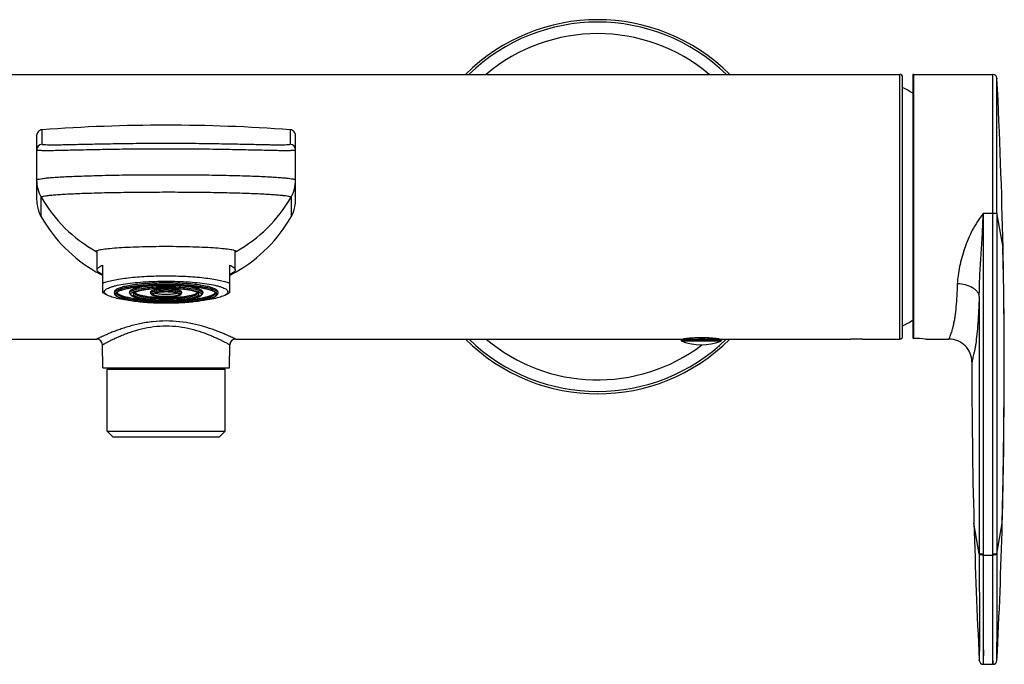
# Model space of a CAD drawing. Header units: millimetres. Extents: x 60 to 667, y -287 to 217.
# Tile 3 of 4: x 184 to 355, y 105 to 217. Entities that reach past the tile are written whole.
import ezdxf

# ---------------------------------------------------------------- set-up
doc = ezdxf.new("R2010")
doc.units = ezdxf.units.MM
doc.header["$LTSCALE"] = 23.1
doc.layers.get('0').update_dxf_attribs({"linetype": 'CONTINUOUS'})

msp = doc.modelspace()

# ---------------------------------------------------------------- linework, layer by layer
at = {"color": 7, "linetype": 'CONTINUOUS'}
for p, q in [((82.02, 207.61), (337.02, 207.61)), ((337.52, 162.11), (337.52, 207.11)), ((339.28, 207.51), (339.28, 161.85)), ((339.38, 207.61), (353.2, 207.61)), ((353.91, 206.84), (353.91, 206.97)), ((353.91, 206.97), (353.91, 206.96)), ((353.91, 206.84), (353.91, 206.87)), ((187.02, 196.97), (187.02, 185.85)), ((232.02, 185.85), (232.02, 196.97)), ((351.54, 183.45), (351.54, 124.25)), ((353.21, 124.25), (353.21, 183.24)), ((197.39, 176.83), (197.37, 176.87)), ((197.52, 173.66), (197.52, 177)), ((221.52, 173.66), (221.52, 177)), ((221.67, 176.87), (221.66, 176.83)), ((355.09, 169.98), (354.96, 177.55)), ((198.52, 169.66), (198.52, 174.49)), ((220.52, 174.49), (220.52, 169.66)), ((198.46, 172.71), (198.52, 172.68)), ((198.46, 172.71), (198.52, 172.68)), ((220.52, 172.68), (220.58, 172.71)), ((220.52, 172.68), (220.58, 172.71)), ((199.29, 169.25), (198.52, 169.66)), ((200.52, 169.82), (200.52, 169.62)), ((203.17, 169.82), (203.17, 169.62)), ((206.82, 169.82), (206.82, 169.62)), ((212.22, 169.82), (212.22, 169.62)), ((215.87, 169.82), (215.87, 169.62)), ((218.52, 169.82), (218.52, 169.62)), ((219.76, 169.25), (220.52, 169.66)), ((355.17, 161.97), (355.09, 169.98)), ((82.02, 161.61), (197.45, 161.61)), ((221.59, 161.61), (328.52, 161.61)), ((299.02, 161.61), (299.02, 161.45)), ((306.02, 161.61), (306.02, 161.45)), ((328.52, 161.61), (328.53, 161.61)), ((330.52, 161.61), (337.02, 161.61)), ((330.52, 161.61), (330.52, 161.61)), ((341.5, 161.61), (345.56, 161.61)), ((355.18, 153.88), (355.17, 161.97)), ((198.52, 156.61), (198.45, 160.63)), ((220.52, 156.61), (220.59, 160.63)), ((198.52, 156.61), (220.52, 156.61)), ((199.27, 145.61), (199.27, 156.41)), ((219.77, 145.61), (219.77, 156.41)), ((355.13, 145.66), (355.18, 153.88)), ((199.27, 145.61), (219.77, 145.61)), ((199.27, 145.61), (200.27, 144.61)), ((219.77, 145.61), (218.77, 144.61)), ((355.01, 137.5), (355.13, 145.73)), ((200.27, 144.61), (218.77, 144.61)), ((354.83, 129.62), (355.01, 137.5)), ((350.84, 105.78), (350.83, 105.87)), ((351.54, 105.11), (353.21, 105.11)), ((353.91, 105.78), (353.91, 105.88))]:
    msp.add_line(p, q, dxfattribs=at)
at = {"color": 9, "linetype": 'CONTINUOUS'}
for p, q in [((337.02, 161.61), (337.02, 207.61)), ((339.38, 207.61), (339.38, 161.74)), ((353.2, 183.45), (353.2, 207.61)), ((187.95, 195.45), (187.95, 197.99)), ((231.1, 197.99), (231.1, 195.45)), ((187.81, 182.87), (187.81, 186.28)), ((231.23, 186.28), (231.23, 182.87)), ((353.21, 183.45), (351.54, 183.45)), ((353.91, 183.49), (353.9, 106.12)), ((353.91, 183.28), (354.96, 177.55)), ((197.39, 176.83), (197.36, 176.85)), ((197.39, 176.83), (197.36, 176.85)), ((221.69, 176.85), (221.66, 176.83)), ((221.69, 176.85), (221.66, 176.83)), ((350.84, 168.99), (350.84, 124.14)), ((299.02, 161.45), (306.02, 161.45)), ((305.9, 161.26), (299.15, 161.26)), ((302.08, 161.81), (303.19, 161.81)), ((199.27, 156.41), (219.77, 156.41)), ((350.84, 124.29), (349.92, 129.62)), ((353.9, 124.29), (354.83, 129.62)), ((351.54, 124.25), (351.54, 105.11)), ((351.54, 124.1), (353.21, 124.1)), ((353.21, 105.11), (353.21, 124.25)), ((353.9, 106.04), (353.9, 108.94)), ((353.2, 105.75), (353.21, 105.18)), ((353.21, 105.18), (353.21, 105.11))]:
    msp.add_line(p, q, dxfattribs=at)
at = {"color": 7, "linetype": 'CONTINUOUS'}
msp.add_lwpolyline([(353.91, 206.87), (353.91, 206.89), (353.91, 206.91)], dxfattribs=at)
at = {"color": 9, "linetype": 'CONTINUOUS'}
msp.add_lwpolyline([(351.55, 107.63), (351.54, 105.4), (351.54, 105.18), (351.54, 105.11)], dxfattribs=at)
at = {"color": 7, "linetype": 'CONTINUOUS'}
for centre, radius, start, end in [((284.52, 184.61), 32.5, 45.0511, 134.9489), ((337.02, 207.11), 0.5, 0, 90), ((339.38, 207.51), 0.1, 90, 180), ((353.21, 206.91), 0.7, 2.9486, 90.3457), ((-644.87, 156.36), 1000.06, 1.21429, 2.89358), ((327.45, 184.62), 23, 59.0408, 64.0303), ((209.52, -94.79), 293.57, 85.7861, 94.2139), ((193.04, 185.85), 6.02, 180.0223, 191.8624), ((226, 185.85), 6.02, 348.1376, 359.9777), ((193.09, 185.87), 6.07, 191.9273, 209.6021), ((225.96, 185.87), 6.07, 330.3979, 348.0727), ((210.09, 195.55), 25.63, 209.6569, 240.1424), ((208.96, 195.55), 25.63, 299.8575, 330.3431), ((-644.72, 156.36), 999.91, 0.76849, 1.21424), ((209.85, 195.21), 25.22, 240.2084, 240.9003), ((209.82, 195.14), 25.14, 240.8994, 243.1469), ((209.23, 195.14), 25.14, 296.8531, 299.0963), ((209.19, 195.21), 25.22, 299.0954, 299.7916), ((199.1, 169.82), 0.329, 169.4026, 179.9402), ((209.52, 154.9), 15.39, 88.5559, 91.4441), ((209.52, 157.02), 12.79, 88.406, 91.594), ((209.52, 182.22), 12.79, 268.406, 271.594), ((219.94, 169.82), 0.329, 0.0598, 10.5974), ((-644.77, 156.36), 999.96, 0.53164, 0.76849), ((209.52, 183.4), 14.41, 268.4065, 271.6047), ((209.52, 181.83), 12.79, 268.406, 271.594), ((327.44, 184.63), 23.02, 295.9717, 300.9584), ((-644.84, 156.36), 1000.03, 0.30998, 0.53164), ((197.45, 160.61), 1, 0.9999, 90), ((221.59, 160.61), 1, 90, 179.0001), ((284.52, 184.61), 32.5, 225.0511, 314.9489), ((299.22, 161.45), 0.2, 180, 248.2359), ((302.52, 169.71), 9.1, 248.2359, 291.7641), ((302.63, 137.85), 24, 97.3832, 97.7052), ((302.6, 138.08), 23.77, 95.9825, 97.384), ((302.57, 138.34), 23.51, 95.8168, 95.9793), ((302.57, 138.41), 23.44, 95.2987, 95.8169), ((302.56, 138.53), 23.31, 94.7366, 95.2985), ((302.55, 138.62), 23.22, 94.5399, 94.7362), ((302.54, 138.66), 23.18, 94.3395, 94.5399), ((302.54, 138.69), 23.15, 94.135, 94.3394), ((302.54, 138.76), 23.08, 93.5, 94.1351), ((302.53, 138.95), 22.89, 90.7276, 93.5011), ((302.52, 139.07), 22.77, 89.5194, 90.7241), ((302.52, 139.05), 22.79, 88.562, 89.5192), ((302.52, 139.02), 22.82, 88.3254, 88.5621), ((302.52, 138.98), 22.86, 87.3451, 88.3252), ((302.52, 138.89), 22.96, 86.7216, 87.3454), ((302.51, 138.83), 23.01, 86.503, 86.7218), ((302.51, 138.8), 23.04, 86.2876, 86.503), ((302.51, 138.77), 23.08, 86.0756, 86.2876), ((302.51, 138.73), 23.11, 85.867, 86.0756), ((302.5, 138.7), 23.15, 85.6622, 85.867), ((302.5, 138.66), 23.18, 85.4615, 85.6622), ((302.5, 138.62), 23.22, 85.265, 85.4615), ((302.49, 138.56), 23.28, 84.8852, 85.2649), ((302.49, 138.5), 23.34, 84.7022, 84.8852), ((302.48, 138.46), 23.39, 84.5241, 84.7022), ((302.48, 138.4), 23.45, 84.1832, 84.524), ((302.46, 138.2), 23.65, 82.8141, 84.1823), ((302.43, 137.93), 23.91, 82.6169, 82.8168), ((302.42, 137.87), 23.98, 82.2947, 82.6169), ((305.82, 161.45), 0.2, 291.7641, 360), ((329.52, 138.62), 23.01, 87.5168, 92.4832), ((337.02, 162.11), 0.5, 270, 360), ((338.97, 138.09), 23.65, 83.8513, 89.004), ((345.56, 157.61), 4, 359.9287, 90), ((-644.9, 156.36), 1000.09, 0.04771, 0.30998), ((1349.62, 156.36), 1000.07, 179.92869, 181.53222), ((-644.92, 156.36), 1000.11, 359.52805, 0.04771), ((-644.81, 156.36), 1000, 358.92239, 359.38703), ((-644.72, 156.36), 999.91, 358.4677, 358.92239), ((1349.6, 156.36), 1000.04, 181.53233, 182.89388), ((-644.85, 156.36), 1000.04, 357.10619, 358.46767), ((351.54, 105.81), 0.7, 182.8981, 270.0031), ((353.21, 105.81), 0.7, 269.9944, 357.051)]:
    msp.add_arc(centre, radius, start, end, dxfattribs=at)
at = {"color": 9, "linetype": 'CONTINUOUS'}
for centre, radius, start, end in [((284.52, 184.61), 32.08, 45.8304, 134.1696), ((284.52, 184.61), 30.08, 49.8742, 130.1257), ((188.02, 194.46), 1, 94.1074, 179.9881), ((231.02, 194.46), 1, 0.0119, 85.8926), ((193.01, 189.25), 5.99, 180.0003, 209.7765), ((226.03, 189.25), 5.99, 330.2235, 359.9997), ((209.51, 198.7), 25, 209.7941, 240.9221), ((209.54, 198.7), 25, 299.0779, 330.2059), ((209.52, 154.7), 15.39, 88.5703, 91.4297), ((284.52, 184.61), 32.08, 225.8304, 314.1696), ((284.52, 184.61), 30.08, 229.8742, 307.0213)]:
    msp.add_arc(centre, radius, start, end, dxfattribs=at)
at = {"color": 7, "linetype": 'CONTINUOUS'}
for points, knots in [([(353.91, 183.49), (353.9, 184.93), (353.9, 187.78), (353.9, 191.93), (353.9, 195.81), (353.9, 199.27), (353.9, 201.82), (353.9, 203.56), (353.9, 204.6), (353.9, 205.36), (353.9, 205.87), (353.9, 206.17), (353.9, 206.4), (353.9, 206.55), (353.9, 206.64), (353.91, 206.72), (353.9, 206.78), (353.9, 206.86), (353.9, 206.92), (353.9, 206.95), (353.9, 206.98), (353.9, 206.93), (353.9, 206.9), (353.91, 206.86), (353.91, 206.84)], [0, 0, 0, 0, 0.183388, 0.361584, 0.527924, 0.676163, 0.800768, 0.852703, 0.897053, 0.933416, 0.948474, 0.961554, 0.972378, 0.976773, 0.981236, 0.983937, 0.986196, 0.990021, 0.993049, 0.994277, 0.994604, 0.995496, 0.997557, 1, 1, 1, 1]), ([(187.95, 197.99), (187.82, 197.98), (187.55, 197.9), (187.25, 197.65), (187.06, 197.32), (187.02, 197.08), (187.02, 196.97)], [0, 0, 0, 0, 0.271575, 0.5257, 0.765648, 1, 1, 1, 1]), ([(232.02, 196.97), (232.02, 197.08), (231.98, 197.32), (231.8, 197.65), (231.49, 197.9), (231.23, 197.98), (231.1, 197.99)], [0, 0, 0, 0, 0.234352, 0.4743, 0.728425, 1, 1, 1, 1]), ([(197.37, 176.87), (197.37, 176.91), (197.43, 176.96), (197.51, 177), (197.66, 177.06), (197.93, 177.13), (198.53, 177.24), (199.54, 177.37), (201.03, 177.49), (202.85, 177.6), (204.92, 177.68), (207.18, 177.73), (208.73, 177.74), (209.52, 177.74)], [0, 0, 0, 0, 0.008165, 0.014957, 0.023876, 0.048307, 0.081573, 0.173704, 0.297266, 0.447755, 0.619518, 0.806001, 1, 1, 1, 1]), ([(197.52, 176.71), (197.49, 176.73), (197.44, 176.77), (197.4, 176.82), (197.39, 176.83)], [0, 0, 0, 0, 0.603687, 1, 1, 1, 1]), ([(209.52, 177.74), (210.32, 177.74), (211.87, 177.73), (214.12, 177.68), (216.2, 177.6), (218.02, 177.49), (219.51, 177.37), (220.52, 177.24), (221.12, 177.13), (221.38, 177.06), (221.54, 177), (221.62, 176.96), (221.67, 176.91), (221.67, 176.87)], [0, 0, 0, 0, 0.193999, 0.380482, 0.552245, 0.702734, 0.826296, 0.918427, 0.951693, 0.976124, 0.985043, 0.991835, 1, 1, 1, 1]), ([(221.66, 176.83), (221.65, 176.83), (221.62, 176.79), (221.59, 176.76), (221.56, 176.73)], [0, 0, 0, 0, 0.180636, 1, 1, 1, 1]), ([(197.52, 173.66), (197.52, 173.73), (197.58, 173.9), (197.79, 174.11), (198.11, 174.32), (198.38, 174.43), (198.52, 174.49)], [0, 0, 0, 0, 0.163878, 0.372574, 0.648869, 1, 1, 1, 1]), ([(198.52, 172.82), (198.38, 172.88), (198.11, 173), (197.79, 173.2), (197.58, 173.41), (197.52, 173.58), (197.52, 173.66)], [0, 0, 0, 0, 0.351131, 0.627426, 0.836122, 1, 1, 1, 1]), ([(220.52, 174.49), (220.67, 174.43), (220.93, 174.32), (221.25, 174.11), (221.47, 173.9), (221.52, 173.73), (221.52, 173.66)], [0, 0, 0, 0, 0.351131, 0.627426, 0.836122, 1, 1, 1, 1]), ([(221.52, 173.66), (221.52, 173.58), (221.47, 173.41), (221.25, 173.2), (220.93, 173), (220.67, 172.88), (220.52, 172.82)], [0, 0, 0, 0, 0.163878, 0.372574, 0.648869, 1, 1, 1, 1]), ([(198.52, 171.36), (198.79, 171.47), (199.39, 171.66), (200.41, 171.89), (201.62, 172.1), (203.53, 172.35), (206.18, 172.56), (208.38, 172.61), (209.52, 172.61)], [0, 0, 0, 0, 0.076572, 0.171124, 0.28208, 0.407437, 0.691235, 1, 1, 1, 1]), ([(198.78, 169.88), (198.81, 170.02), (199.01, 170.23), (199.34, 170.42), (199.72, 170.59), (200.18, 170.75), (200.96, 170.96), (202.13, 171.19), (203.73, 171.4), (206.22, 171.62), (209.52, 171.73), (212.83, 171.62), (215.32, 171.4), (216.92, 171.19), (218.08, 170.96), (218.87, 170.75), (219.33, 170.59), (219.71, 170.42), (220.04, 170.23), (220.24, 170.02), (220.27, 169.88)], [0, 0, 0, 0, 0.019943, 0.034689, 0.053068, 0.075138, 0.100813, 0.162289, 0.235629, 0.318343, 0.5, 0.681657, 0.764371, 0.837711, 0.899186, 0.924862, 0.946932, 0.965311, 0.980057, 1, 1, 1, 1]), ([(209.52, 171.38), (208.46, 171.38), (206.9, 171.33), (204.9, 171.17), (203.6, 171), (202.49, 170.81), (201.61, 170.58), (201.04, 170.36), (200.72, 170.16), (200.62, 170.05), (200.58, 170)], [0, 0, 0, 0, 0.349568, 0.510358, 0.654971, 0.778941, 0.878737, 0.952156, 0.97903, 1, 1, 1, 1]), ([(209.52, 172.61), (210.67, 172.61), (212.86, 172.56), (215.52, 172.35), (217.43, 172.1), (218.64, 171.89), (219.65, 171.66), (220.26, 171.47), (220.52, 171.36)], [0, 0, 0, 0, 0.308765, 0.592563, 0.71792, 0.828876, 0.923428, 1, 1, 1, 1]), ([(218.46, 170), (218.43, 170.05), (218.32, 170.16), (218.01, 170.36), (217.43, 170.58), (216.56, 170.81), (215.45, 171), (214.15, 171.17), (212.15, 171.33), (210.59, 171.38), (209.52, 171.38)], [0, 0, 0, 0, 0.02097, 0.047844, 0.121263, 0.221059, 0.345029, 0.489642, 0.650432, 1, 1, 1, 1]), ([(199.29, 169.25), (199.16, 169.31), (198.96, 169.44), (198.8, 169.65), (198.78, 169.74)], [0, 0, 0, 0, 0.590969, 1, 1, 1, 1]), ([(200.58, 170), (200.57, 169.98), (200.54, 169.93), (200.52, 169.86), (200.52, 169.82)], [0, 0, 0, 0, 0.27184, 1, 1, 1, 1]), ([(200.52, 169.62), (200.52, 169.6), (200.53, 169.54), (200.54, 169.48), (200.56, 169.43)], [0, 0, 0, 0, 0.257719, 1, 1, 1, 1]), ([(200.56, 169.43), (200.57, 169.4), (200.64, 169.27), (200.75, 169.17), (200.84, 169.11)], [0, 0, 0, 0, 0.240402, 1, 1, 1, 1]), ([(201.44, 169.99), (201.36, 169.95), (201.23, 169.88), (201.08, 169.77), (200.99, 169.69), (200.97, 169.64), (200.97, 169.62)], [0, 0, 0, 0, 0.43157, 0.737987, 0.914024, 1, 1, 1, 1]), ([(201, 169.7), (201.01, 169.68), (201.06, 169.6), (201.13, 169.53), (201.19, 169.49)], [0, 0, 0, 0, 0.21587, 1, 1, 1, 1]), ([(201.19, 169.49), (201.32, 169.39), (201.68, 169.21), (202.34, 169), (203.2, 168.81), (204.24, 168.64), (205.42, 168.51), (207.2, 168.37), (208.58, 168.33), (209.52, 168.33)], [0, 0, 0, 0, 0.0586, 0.140648, 0.245209, 0.369982, 0.51182, 0.666925, 1, 1, 1, 1]), ([(209.52, 170.94), (208.66, 170.94), (207.02, 170.9), (205.04, 170.74), (203.63, 170.55), (202.76, 170.39), (202.04, 170.21), (201.62, 170.07), (201.44, 169.99)], [0, 0, 0, 0, 0.315251, 0.60295, 0.728512, 0.838119, 0.929301, 1, 1, 1, 1]), ([(209.52, 170.92), (209.11, 170.92), (208.3, 170.91), (207.12, 170.84), (206.04, 170.75), (205.09, 170.61), (204.39, 170.48), (203.94, 170.34), (203.67, 170.25), (203.46, 170.15), (203.3, 170.05), (203.2, 169.94), (203.17, 169.85), (203.17, 169.82)], [0, 0, 0, 0, 0.187647, 0.368392, 0.535376, 0.682618, 0.804891, 0.855409, 0.898408, 0.933752, 0.96166, 0.982988, 1, 1, 1, 1]), ([(203.17, 169.62), (203.17, 169.61), (203.18, 169.56), (203.19, 169.51), (203.2, 169.47)], [0, 0, 0, 0, 0.260021, 1, 1, 1, 1]), ([(203.2, 169.47), (203.25, 169.36), (203.41, 169.2), (203.66, 169.07), (204, 168.93), (204.54, 168.78), (205.32, 168.63), (206.24, 168.51), (207.65, 168.39), (208.76, 168.35), (209.52, 168.35)], [0, 0, 0, 0, 0.058495, 0.09246, 0.13175, 0.22858, 0.34962, 0.492026, 0.651456, 1, 1, 1, 1]), ([(204.35, 169.82), (204.29, 169.8), (204.21, 169.76), (204.12, 169.71), (204.09, 169.68), (204.06, 169.66), (204.04, 169.64), (204.03, 169.63), (204.02, 169.61), (204.02, 169.62), (204.02, 169.62)], [0, 0, 0, 0, 0.494198, 0.682212, 0.759408, 0.824615, 0.918656, 0.971418, 0.991217, 1, 1, 1, 1]), ([(204.08, 169.68), (204.11, 169.64), (204.21, 169.56), (204.32, 169.51), (204.38, 169.48)], [0, 0, 0, 0, 0.4308, 1, 1, 1, 1]), ([(206.94, 170.3), (206.66, 170.28), (206.14, 170.22), (205.43, 170.11), (204.84, 169.98), (204.49, 169.88), (204.35, 169.82)], [0, 0, 0, 0, 0.315755, 0.593282, 0.823844, 1, 1, 1, 1]), ([(204.38, 169.48), (204.49, 169.43), (204.76, 169.33), (205.43, 169.16), (206.49, 169), (207.93, 168.89), (208.98, 168.86), (209.52, 168.86)], [0, 0, 0, 0, 0.072159, 0.163712, 0.398413, 0.685394, 1, 1, 1, 1]), ([(209.14, 170.28), (208.83, 170.27), (208.39, 170.25), (207.84, 170.19), (207.5, 170.13), (207.22, 170.07), (207.03, 170), (206.92, 169.94), (206.86, 169.9), (206.82, 169.85), (206.82, 169.82)], [0, 0, 0, 0, 0.376648, 0.543, 0.688054, 0.807615, 0.898868, 0.933574, 0.96131, 1, 1, 1, 1]), ([(206.82, 169.62), (206.82, 169.57), (206.85, 169.47), (206.92, 169.4), (206.96, 169.37)], [0, 0, 0, 0, 0.535675, 1, 1, 1, 1]), ([(209.52, 170.41), (209.3, 170.41), (208.44, 170.4), (207.58, 170.36), (206.94, 170.3)], [0, 0, 0, 0, 0.258664, 1, 1, 1, 1]), ([(207.7, 169.65), (207.64, 169.64), (207.53, 169.61), (207.38, 169.55), (207.27, 169.48), (207.27, 169.42)], [0, 0, 0, 0, 0.382133, 0.674252, 1, 1, 1, 1]), ([(207.27, 169.42), (207.27, 169.4), (207.32, 169.34), (207.43, 169.28), (207.6, 169.22), (207.83, 169.16), (208.11, 169.12), (208.56, 169.06), (208.92, 169.04), (209.17, 169.04)], [0, 0, 0, 0, 0.038869, 0.101035, 0.192104, 0.311429, 0.456251, 0.62252, 1, 1, 1, 1]), ([(207.58, 169.62), (207.59, 169.62), (207.63, 169.6), (207.67, 169.59), (207.7, 169.59)], [0, 0, 0, 0, 0.237186, 1, 1, 1, 1]), ([(209.17, 169.81), (208.89, 169.8), (208.4, 169.77), (207.91, 169.7), (207.7, 169.65)], [0, 0, 0, 0, 0.558463, 1, 1, 1, 1]), ([(207.7, 169.59), (207.91, 169.54), (208.4, 169.47), (208.89, 169.44), (209.17, 169.43)], [0, 0, 0, 0, 0.441536, 1, 1, 1, 1]), ([(217.6, 169.99), (217.43, 170.07), (217.01, 170.21), (216.29, 170.39), (215.42, 170.55), (214, 170.74), (212.02, 170.9), (210.38, 170.94), (209.52, 170.94)], [0, 0, 0, 0, 0.070687, 0.161862, 0.271465, 0.397027, 0.684734, 1, 1, 1, 1]), ([(215.87, 169.82), (215.87, 169.85), (215.85, 169.94), (215.74, 170.05), (215.59, 170.15), (215.38, 170.25), (215.11, 170.34), (214.65, 170.48), (213.96, 170.61), (213.01, 170.75), (211.92, 170.84), (210.75, 170.91), (209.94, 170.92), (209.52, 170.92)], [0, 0, 0, 0, 0.017012, 0.03834, 0.066248, 0.101592, 0.144591, 0.195109, 0.317382, 0.464624, 0.631608, 0.812353, 1, 1, 1, 1]), ([(212.11, 170.3), (211.9, 170.32), (211.04, 170.38), (210.18, 170.41), (209.52, 170.41)], [0, 0, 0, 0, 0.237683, 1, 1, 1, 1]), ([(209.52, 168.33), (210.54, 168.33), (212.03, 168.38), (213.92, 168.53), (215.16, 168.69), (216.22, 168.88), (217.05, 169.1), (217.59, 169.31), (217.89, 169.5), (217.99, 169.6), (218.02, 169.65)], [0, 0, 0, 0, 0.350165, 0.511157, 0.655864, 0.779798, 0.879412, 0.952516, 0.979203, 1, 1, 1, 1]), ([(209.52, 168.35), (209.93, 168.35), (210.72, 168.37), (211.88, 168.43), (212.94, 168.52), (213.88, 168.65), (214.56, 168.79), (215.01, 168.92), (215.29, 169.02), (215.51, 169.13), (215.7, 169.26), (215.83, 169.42), (215.87, 169.55), (215.87, 169.62)], [0, 0, 0, 0, 0.181242, 0.355754, 0.517036, 0.659383, 0.778164, 0.827792, 0.870781, 0.907695, 0.939687, 0.969459, 1, 1, 1, 1]), ([(209.52, 168.86), (210.07, 168.86), (211.11, 168.89), (212.56, 169), (213.61, 169.16), (214.28, 169.33), (214.55, 169.43), (214.67, 169.48)], [0, 0, 0, 0, 0.314606, 0.601587, 0.836288, 0.927841, 1, 1, 1, 1]), ([(211.34, 169.65), (211.13, 169.7), (210.64, 169.77), (210.15, 169.8), (209.88, 169.81)], [0, 0, 0, 0, 0.441535, 1, 1, 1, 1]), ([(209.88, 169.43), (210.15, 169.44), (210.64, 169.47), (211.13, 169.54), (211.34, 169.59)], [0, 0, 0, 0, 0.558464, 1, 1, 1, 1]), ([(209.88, 169.04), (210.13, 169.04), (210.49, 169.06), (210.94, 169.12), (211.22, 169.16), (211.45, 169.22), (211.62, 169.28), (211.73, 169.34), (211.77, 169.4), (211.77, 169.42)], [0, 0, 0, 0, 0.37748, 0.543749, 0.688571, 0.807896, 0.898965, 0.961131, 1, 1, 1, 1]), ([(212.2, 169.88), (212.17, 169.91), (212.09, 169.97), (211.92, 170.04), (211.7, 170.1), (211.3, 170.18), (210.7, 170.25), (210.19, 170.27), (209.91, 170.28)], [0, 0, 0, 0, 0.051419, 0.126567, 0.225927, 0.347893, 0.648359, 1, 1, 1, 1]), ([(211.77, 169.42), (211.77, 169.48), (211.66, 169.55), (211.52, 169.61), (211.41, 169.64), (211.34, 169.65)], [0, 0, 0, 0, 0.325749, 0.617868, 1, 1, 1, 1]), ([(211.34, 169.59), (211.35, 169.59), (211.39, 169.6), (211.43, 169.61), (211.46, 169.62)], [0, 0, 0, 0, 0.262754, 1, 1, 1, 1]), ([(212, 169.31), (212.06, 169.34), (212.17, 169.42), (212.22, 169.55), (212.22, 169.62)], [0, 0, 0, 0, 0.466004, 1, 1, 1, 1]), ([(214.7, 169.82), (214.55, 169.88), (214.21, 169.98), (213.62, 170.11), (212.9, 170.22), (212.38, 170.28), (212.11, 170.3)], [0, 0, 0, 0, 0.176165, 0.406729, 0.684253, 1, 1, 1, 1]), ([(212.22, 169.82), (212.22, 169.82), (212.22, 169.85), (212.21, 169.87), (212.2, 169.88)], [0, 0, 0, 0, 0.230312, 1, 1, 1, 1]), ([(214.67, 169.48), (214.73, 169.51), (214.84, 169.56), (214.93, 169.64), (214.97, 169.68)], [0, 0, 0, 0, 0.569202, 1, 1, 1, 1]), ([(215.02, 169.62), (215.02, 169.62), (215.02, 169.61), (215.02, 169.63), (215, 169.64), (214.98, 169.66), (214.96, 169.68), (214.92, 169.71), (214.84, 169.76), (214.76, 169.8), (214.7, 169.82)], [0, 0, 0, 0, 0.008733, 0.028547, 0.081306, 0.175335, 0.240539, 0.317736, 0.505761, 1, 1, 1, 1]), ([(218.07, 169.62), (218.07, 169.64), (218.05, 169.69), (217.97, 169.77), (217.82, 169.88), (217.68, 169.95), (217.6, 169.99)], [0, 0, 0, 0, 0.085994, 0.262023, 0.56843, 1, 1, 1, 1]), ([(218.21, 169.11), (218.24, 169.13), (218.35, 169.22), (218.44, 169.34), (218.49, 169.43)], [0, 0, 0, 0, 0.265368, 1, 1, 1, 1]), ([(218.52, 169.82), (218.52, 169.83), (218.52, 169.9), (218.49, 169.96), (218.46, 170)], [0, 0, 0, 0, 0.236317, 1, 1, 1, 1]), ([(218.49, 169.43), (218.5, 169.48), (218.52, 169.54), (218.52, 169.6), (218.52, 169.62)], [0, 0, 0, 0, 0.742282, 1, 1, 1, 1]), ([(220.26, 169.74), (220.24, 169.65), (220.09, 169.44), (219.88, 169.31), (219.76, 169.25)], [0, 0, 0, 0, 0.409031, 1, 1, 1, 1]), ([(204.36, 168.18), (203.8, 168.23), (202.75, 168.35), (201.32, 168.59), (200.19, 168.87), (199.54, 169.11), (199.29, 169.25)], [0, 0, 0, 0, 0.326176, 0.606977, 0.833513, 1, 1, 1, 1]), ([(200.84, 169.11), (200.99, 169), (201.39, 168.81), (202.1, 168.58), (203, 168.38), (204.07, 168.21), (205.3, 168.07), (207.13, 167.93), (208.55, 167.89), (209.52, 167.89)], [0, 0, 0, 0, 0.063557, 0.147425, 0.252324, 0.376524, 0.517185, 0.670717, 1, 1, 1, 1]), ([(207.04, 169.31), (207.07, 169.3), (207.19, 169.24), (207.32, 169.2), (207.42, 169.18)], [0, 0, 0, 0, 0.220646, 1, 1, 1, 1]), ([(207.42, 169.18), (207.43, 169.18), (207.49, 169.16), (207.56, 169.15), (207.6, 169.14)], [0, 0, 0, 0, 0.239061, 1, 1, 1, 1]), ([(207.6, 169.14), (207.83, 169.09), (208.34, 169.03), (208.84, 169), (209.12, 168.99)], [0, 0, 0, 0, 0.455394, 1, 1, 1, 1]), ([(209.52, 167.89), (210.49, 167.89), (211.92, 167.93), (213.75, 168.07), (214.97, 168.21), (216.05, 168.38), (216.95, 168.58), (217.66, 168.81), (218.06, 169), (218.21, 169.11)], [0, 0, 0, 0, 0.329309, 0.482849, 0.623514, 0.747712, 0.852603, 0.936457, 1, 1, 1, 1]), ([(209.93, 168.99), (210.2, 169), (210.71, 169.03), (211.22, 169.09), (211.45, 169.14)], [0, 0, 0, 0, 0.54478, 1, 1, 1, 1]), ([(211.45, 169.14), (211.55, 169.16), (211.74, 169.2), (211.93, 169.27), (212, 169.31)], [0, 0, 0, 0, 0.558688, 1, 1, 1, 1]), ([(219.76, 169.25), (219.51, 169.11), (218.86, 168.87), (217.72, 168.59), (216.3, 168.35), (215.25, 168.23), (214.69, 168.18)], [0, 0, 0, 0, 0.166482, 0.393018, 0.673822, 1, 1, 1, 1]), ([(303.58, 161.81), (303.58, 161.79), (303.59, 161.74), (303.61, 161.66), (303.65, 161.61), (303.68, 161.61)], [0, 0, 0, 0, 0.324257, 0.612981, 1, 1, 1, 1]), ([(303.83, 161.71), (303.83, 161.7), (303.82, 161.66), (303.78, 161.61), (303.75, 161.61)], [0, 0, 0, 0, 0.325955, 1, 1, 1, 1]), ([(304.2, 161.61), (304.17, 161.61), (304.13, 161.66), (304.1, 161.74), (304.1, 161.79), (304.1, 161.81)], [0, 0, 0, 0, 0.387019, 0.675744, 1, 1, 1, 1]), ([(339.28, 161.85), (339.28, 161.82), (339.3, 161.77), (339.35, 161.74), (339.38, 161.74)], [0, 0, 0, 0, 0.501997, 1, 1, 1, 1]), ([(351.54, 124.25), (351.45, 124.25), (351.33, 124.25), (351.17, 124.26), (351.06, 124.26), (350.98, 124.27), (350.91, 124.27), (350.87, 124.28), (350.84, 124.28), (350.84, 124.29)], [0, 0, 0, 0, 0.369467, 0.537873, 0.686968, 0.811515, 0.907235, 0.970559, 1, 1, 1, 1]), ([(353.91, 124.29), (353.9, 124.28), (353.88, 124.28), (353.84, 124.27), (353.77, 124.27), (353.69, 124.26), (353.58, 124.26), (353.42, 124.25), (353.29, 124.25), (353.21, 124.25)], [0, 0, 0, 0, 0.028727, 0.091538, 0.186989, 0.311504, 0.460777, 0.62953, 1, 1, 1, 1])]:
    msp.add_open_spline(points, degree=3, knots=knots, dxfattribs=at)
at = {"color": 9, "linetype": 'CONTINUOUS'}
for points, knots in [([(231.1, 195.45), (231.1, 195.44), (231.05, 195.41), (230.98, 195.4), (230.84, 195.37), (230.57, 195.35), (230.1, 195.33), (229.39, 195.32), (228.48, 195.33), (227.4, 195.34), (226.14, 195.37), (224.72, 195.4), (223.16, 195.43), (220.82, 195.48), (217.67, 195.54), (213.67, 195.59), (209.52, 195.6), (205.37, 195.59), (201.38, 195.54), (198.22, 195.48), (195.89, 195.43), (194.33, 195.4), (192.91, 195.37), (191.65, 195.34), (190.56, 195.33), (189.66, 195.32), (188.95, 195.33), (188.48, 195.35), (188.2, 195.37), (188.07, 195.4), (187.99, 195.41), (187.95, 195.44), (187.95, 195.45)], [0, 0, 0, 0, 0.000905, 0.002802, 0.005844, 0.010057, 0.021992, 0.038524, 0.05951, 0.084745, 0.113985, 0.146941, 0.183293, 0.222685, 0.309035, 0.402665, 0.5, 0.597335, 0.690965, 0.777315, 0.816707, 0.853058, 0.886015, 0.915255, 0.94049, 0.961476, 0.978008, 0.989943, 0.994156, 0.997198, 0.999095, 1, 1, 1, 1]), ([(232.02, 194.46), (232.02, 194.45), (231.98, 194.42), (231.9, 194.4), (231.76, 194.38), (231.57, 194.37), (231.33, 194.36), (230.91, 194.35), (230.25, 194.34), (229.31, 194.35), (228.18, 194.37), (226.87, 194.4), (225.39, 194.43), (223.76, 194.47), (221.32, 194.52), (218.03, 194.58), (213.86, 194.63), (209.52, 194.65), (205.19, 194.63), (201.02, 194.58), (197.72, 194.52), (195.29, 194.47), (193.66, 194.43), (192.18, 194.4), (190.87, 194.37), (189.74, 194.35), (188.8, 194.34), (188.14, 194.35), (187.71, 194.36), (187.47, 194.37), (187.28, 194.38), (187.15, 194.4), (187.07, 194.42), (187.02, 194.45), (187.02, 194.46)], [0, 0, 0, 0, 0.00085, 0.002722, 0.005745, 0.009941, 0.015309, 0.021839, 0.038332, 0.059272, 0.084464, 0.113664, 0.146593, 0.18293, 0.222325, 0.308736, 0.402495, 0.5, 0.597505, 0.691264, 0.777675, 0.81707, 0.853407, 0.886336, 0.915536, 0.940728, 0.961669, 0.978161, 0.984691, 0.990059, 0.994255, 0.997278, 0.99915, 1, 1, 1, 1]), ([(187.02, 189.25), (187.02, 189.27), (187.06, 189.31), (187.2, 189.38), (187.52, 189.45), (188.05, 189.53), (188.79, 189.62), (189.73, 189.7), (190.85, 189.77), (192.16, 189.85), (193.63, 189.91), (195.25, 189.97), (197.67, 190.05), (200.95, 190.12), (205.11, 190.17), (209.43, 190.19), (213.75, 190.17), (217.91, 190.12), (221.21, 190.05), (223.64, 189.98), (225.28, 189.92), (226.76, 189.85), (228.08, 189.78), (229.22, 189.71), (230.18, 189.63), (230.93, 189.54), (231.44, 189.47), (231.73, 189.4), (231.88, 189.36), (231.97, 189.32), (232.02, 189.28), (232.02, 189.26)], [0, 0, 0, 0, 0.001174, 0.003229, 0.01064, 0.022621, 0.039118, 0.059998, 0.08507, 0.1141, 0.146815, 0.182903, 0.222022, 0.30783, 0.400972, 0.497895, 0.5949, 0.688289, 0.774499, 0.813872, 0.850246, 0.883276, 0.912649, 0.938085, 0.95935, 0.976246, 0.988636, 0.993118, 0.996461, 0.998704, 1, 1, 1, 1]), ([(187.81, 186.28), (187.81, 186.29), (187.85, 186.33), (187.99, 186.4), (188.29, 186.47), (188.81, 186.55), (189.52, 186.63), (190.42, 186.71), (191.51, 186.78), (192.77, 186.85), (194.19, 186.92), (195.75, 186.97), (198.09, 187.05), (201.26, 187.11), (205.26, 187.16), (209.43, 187.18), (213.6, 187.17), (217.62, 187.12), (220.8, 187.05), (223.15, 186.98), (224.72, 186.92), (226.16, 186.86), (227.43, 186.79), (228.53, 186.71), (229.45, 186.64), (230.18, 186.56), (230.67, 186.48), (230.95, 186.42), (231.1, 186.38), (231.19, 186.34), (231.23, 186.3), (231.23, 186.28)], [0, 0, 0, 0, 0.001174, 0.003229, 0.010641, 0.022623, 0.03912, 0.06, 0.085071, 0.114102, 0.146816, 0.182905, 0.222023, 0.307831, 0.400972, 0.497894, 0.594899, 0.688288, 0.774497, 0.813869, 0.850244, 0.883274, 0.912647, 0.938083, 0.959348, 0.976243, 0.988634, 0.993117, 0.996461, 0.998704, 1, 1, 1, 1]), ([(351.54, 183.45), (350.8, 182.55), (349.54, 180.58), (348.45, 177.93), (347.79, 175.79), (347.41, 174.23), (347.13, 172.71), (347.03, 171.71), (347.02, 171.21)], [0, 0, 0, 0, 0.265013, 0.524323, 0.649917, 0.771608, 0.888629, 1, 1, 1, 1]), ([(350.84, 168.99), (350.84, 170.19), (350.92, 172.59), (351.15, 176.2), (351.38, 179.82), (351.49, 182.24), (351.54, 183.45)], [0, 0, 0, 0, 0.24879, 0.49858, 0.749104, 1, 1, 1, 1]), ([(353.91, 183.49), (353.9, 183.48), (353.88, 183.48), (353.84, 183.47), (353.77, 183.47), (353.68, 183.46), (353.58, 183.46), (353.42, 183.45), (353.29, 183.45), (353.2, 183.45)], [0, 0, 0, 0, 0.028739, 0.091515, 0.186898, 0.311335, 0.460545, 0.629282, 1, 1, 1, 1]), ([(201.03, 170.14), (201.21, 170.22), (201.64, 170.39), (202.38, 170.58), (203.29, 170.76), (204.78, 170.97), (206.87, 171.14), (208.61, 171.18), (209.52, 171.18)], [0, 0, 0, 0, 0.069702, 0.159592, 0.268235, 0.393439, 0.682175, 1, 1, 1, 1]), ([(209.52, 171.18), (210.43, 171.18), (212.17, 171.14), (214.27, 170.97), (215.75, 170.76), (216.66, 170.58), (217.41, 170.39), (217.84, 170.22), (218.02, 170.14)], [0, 0, 0, 0, 0.317825, 0.606561, 0.731765, 0.840408, 0.930298, 1, 1, 1, 1]), ([(347.02, 171.21), (347, 170.51), (346.94, 169.16), (346.8, 167.27), (346.64, 165.84), (346.48, 164.83), (346.35, 164.17), (346.21, 163.59), (346.06, 163.08), (345.92, 162.64), (345.81, 162.33), (345.73, 162.11), (345.68, 161.98), (345.64, 161.87), (345.61, 161.78), (345.58, 161.71), (345.57, 161.66), (345.57, 161.64), (345.56, 161.62), (345.56, 161.62), (345.56, 161.61), (345.56, 161.61)], [0, 0, 0, 0, 0.217569, 0.412994, 0.583643, 0.659075, 0.72768, 0.789332, 0.843823, 0.890843, 0.929997, 0.946474, 0.960797, 0.972901, 0.982738, 0.990333, 0.995721, 0.997598, 0.998935, 0.999734, 1, 1, 1, 1]), ([(350.84, 169), (350.82, 169.14), (350.75, 169.45), (350.5, 169.86), (350.13, 170.24), (349.46, 170.7), (348.41, 171.09), (347.5, 171.21), (347.02, 171.21)], [0, 0, 0, 0, 0.09249, 0.192229, 0.302443, 0.424402, 0.699257, 1, 1, 1, 1]), ([(200.52, 169.62), (200.52, 169.68), (200.58, 169.82), (200.68, 169.92), (200.75, 169.97)], [0, 0, 0, 0, 0.432135, 1, 1, 1, 1]), ([(200.72, 169.42), (200.72, 169.44), (200.73, 169.5), (200.75, 169.56), (200.78, 169.59)], [0, 0, 0, 0, 0.237094, 1, 1, 1, 1]), ([(200.78, 169.25), (200.77, 169.27), (200.74, 169.32), (200.72, 169.38), (200.72, 169.42)], [0, 0, 0, 0, 0.27065, 1, 1, 1, 1]), ([(200.75, 169.97), (200.77, 169.98), (200.86, 170.05), (200.95, 170.1), (201.03, 170.14)], [0, 0, 0, 0, 0.224399, 1, 1, 1, 1]), ([(200.99, 169.76), (200.93, 169.71), (200.83, 169.62), (200.77, 169.48), (200.77, 169.42)], [0, 0, 0, 0, 0.567902, 1, 1, 1, 1]), ([(200.77, 169.42), (200.77, 169.41), (200.78, 169.35), (200.8, 169.29), (200.83, 169.25)], [0, 0, 0, 0, 0.237094, 1, 1, 1, 1]), ([(200.78, 169.59), (200.79, 169.61), (200.84, 169.67), (200.9, 169.73), (200.94, 169.76)], [0, 0, 0, 0, 0.222174, 1, 1, 1, 1]), ([(200.94, 169.76), (200.96, 169.78), (201.05, 169.84), (201.14, 169.89), (201.22, 169.93)], [0, 0, 0, 0, 0.224393, 1, 1, 1, 1]), ([(200.97, 169.62), (200.97, 169.57), (201.01, 169.46), (201.15, 169.31), (201.36, 169.17), (201.64, 169.04), (202, 168.91), (202.62, 168.73), (203.55, 168.55), (204.83, 168.37), (206.29, 168.24), (207.88, 168.15), (208.97, 168.13), (209.52, 168.13)], [0, 0, 0, 0, 0.017016, 0.038337, 0.066248, 0.101595, 0.144587, 0.195114, 0.317383, 0.46462, 0.631616, 0.812336, 1, 1, 1, 1]), ([(201.26, 169.92), (201.24, 169.91), (201.14, 169.86), (201.05, 169.81), (200.99, 169.76)], [0, 0, 0, 0, 0.276209, 1, 1, 1, 1]), ([(201.22, 169.93), (201.39, 170.01), (201.81, 170.17), (202.54, 170.36), (203.43, 170.53), (204.88, 170.74), (206.93, 170.91), (208.63, 170.95), (209.52, 170.95)], [0, 0, 0, 0, 0.069716, 0.159615, 0.268264, 0.393468, 0.682196, 1, 1, 1, 1]), ([(209.52, 170.94), (208.64, 170.94), (206.95, 170.9), (204.91, 170.73), (203.47, 170.53), (202.58, 170.36), (201.86, 170.17), (201.44, 170.01), (201.26, 169.92)], [0, 0, 0, 0, 0.317805, 0.606533, 0.731738, 0.840386, 0.930285, 1, 1, 1, 1]), ([(203.17, 169.62), (203.17, 169.73), (203.34, 169.89), (203.6, 170.02), (203.79, 170.1), (203.9, 170.13)], [0, 0, 0, 0, 0.349814, 0.633484, 1, 1, 1, 1]), ([(203.55, 169.17), (203.51, 169.19), (203.45, 169.25), (203.38, 169.35), (203.37, 169.46), (203.4, 169.53), (203.42, 169.55)], [0, 0, 0, 0, 0.313926, 0.558765, 0.769953, 1, 1, 1, 1]), ([(203.42, 169.55), (203.43, 169.57), (203.47, 169.61), (203.51, 169.65), (203.55, 169.68)], [0, 0, 0, 0, 0.220502, 1, 1, 1, 1]), ([(203.55, 169.68), (203.66, 169.76), (203.96, 169.89), (204.28, 169.98), (204.46, 170.03)], [0, 0, 0, 0, 0.415345, 1, 1, 1, 1]), ([(204.48, 169.88), (204.38, 169.85), (204.2, 169.78), (204.01, 169.68), (203.9, 169.59), (203.85, 169.53), (203.82, 169.46), (203.82, 169.36), (203.9, 169.24), (204.07, 169.12), (204.33, 169.01), (204.67, 168.9), (205.08, 168.8), (205.57, 168.71), (206.13, 168.62), (206.97, 168.53), (208.11, 168.45), (209.04, 168.43), (209.52, 168.43)], [0, 0, 0, 0, 0.047271, 0.083135, 0.097087, 0.108764, 0.118799, 0.128195, 0.14948, 0.179578, 0.220735, 0.273334, 0.336993, 0.41094, 0.494134, 0.585312, 0.785849, 1, 1, 1, 1]), ([(203.9, 170.13), (204.23, 170.24), (205, 170.41), (206.31, 170.59), (207.86, 170.7), (208.95, 170.72), (209.52, 170.72)], [0, 0, 0, 0, 0.181335, 0.419745, 0.699154, 1, 1, 1, 1]), ([(204.02, 169.62), (204.02, 169.55), (204.11, 169.43), (204.27, 169.33), (204.45, 169.24), (204.69, 169.16), (205.08, 169.05), (205.68, 168.93), (206.5, 168.81), (207.44, 168.73), (208.46, 168.68), (209.17, 168.66), (209.52, 168.66)], [0, 0, 0, 0, 0.037494, 0.065426, 0.100802, 0.143839, 0.194401, 0.316781, 0.464153, 0.631284, 0.812188, 1, 1, 1, 1]), ([(204.46, 170.03), (204.79, 170.11), (205.52, 170.25), (207.21, 170.44), (208.57, 170.49), (209.52, 170.49)], [0, 0, 0, 0, 0.196815, 0.438189, 1, 1, 1, 1]), ([(209.52, 170.41), (209.01, 170.41), (208.03, 170.39), (206.64, 170.29), (205.47, 170.13), (204.77, 169.98), (204.48, 169.88)], [0, 0, 0, 0, 0.300814, 0.580209, 0.818628, 1, 1, 1, 1]), ([(206.82, 169.62), (206.82, 169.65), (206.86, 169.7), (206.92, 169.75), (207.03, 169.81), (207.22, 169.87), (207.39, 169.91), (207.48, 169.93)], [0, 0, 0, 0, 0.123959, 0.212862, 0.324123, 0.616683, 1, 1, 1, 1]), ([(207.25, 169.24), (207.21, 169.26), (207.13, 169.29), (207.05, 169.35), (207.01, 169.42), (207.03, 169.47), (207.05, 169.48)], [0, 0, 0, 0, 0.373513, 0.637172, 0.818581, 1, 1, 1, 1]), ([(207.07, 169.5), (207.08, 169.51), (207.13, 169.56), (207.2, 169.58), (207.25, 169.6)], [0, 0, 0, 0, 0.198299, 1, 1, 1, 1]), ([(207.25, 169.6), (207.37, 169.65), (207.68, 169.72), (208.21, 169.8), (208.84, 169.85), (209.29, 169.86), (209.52, 169.86)], [0, 0, 0, 0, 0.173613, 0.410467, 0.693218, 1, 1, 1, 1]), ([(207.48, 169.93), (207.73, 169.98), (208.28, 170.05), (208.84, 170.08), (209.14, 170.08)], [0, 0, 0, 0, 0.452589, 1, 1, 1, 1]), ([(209.52, 170.95), (210.41, 170.95), (212.12, 170.91), (214.16, 170.74), (215.61, 170.53), (216.5, 170.36), (217.23, 170.17), (217.65, 170.01), (217.83, 169.93)], [0, 0, 0, 0, 0.317805, 0.606533, 0.731738, 0.840386, 0.930285, 1, 1, 1, 1]), ([(217.78, 169.92), (217.61, 170.01), (217.19, 170.17), (216.47, 170.36), (215.58, 170.53), (214.14, 170.73), (212.1, 170.9), (210.41, 170.94), (209.52, 170.94)], [0, 0, 0, 0, 0.069716, 0.159615, 0.268264, 0.393468, 0.682196, 1, 1, 1, 1]), ([(209.52, 170.72), (210.09, 170.72), (211.19, 170.7), (212.73, 170.59), (214.04, 170.41), (214.82, 170.24), (215.15, 170.13)], [0, 0, 0, 0, 0.300846, 0.580255, 0.818665, 1, 1, 1, 1]), ([(209.52, 170.49), (210.48, 170.49), (211.84, 170.44), (213.53, 170.25), (214.26, 170.11), (214.58, 170.03)], [0, 0, 0, 0, 0.561812, 0.803186, 1, 1, 1, 1]), ([(214.57, 169.88), (214.28, 169.98), (213.58, 170.13), (212.4, 170.29), (211.02, 170.39), (210.03, 170.41), (209.52, 170.41)], [0, 0, 0, 0, 0.181373, 0.419792, 0.699187, 1, 1, 1, 1]), ([(209.52, 168.43), (210.01, 168.43), (210.94, 168.45), (212.08, 168.53), (212.92, 168.62), (213.47, 168.71), (213.96, 168.8), (214.38, 168.9), (214.72, 169.01), (214.97, 169.12), (215.15, 169.24), (215.22, 169.36), (215.22, 169.46), (215.2, 169.53), (215.15, 169.59), (215.04, 169.68), (214.85, 169.78), (214.67, 169.85), (214.57, 169.88)], [0, 0, 0, 0, 0.214152, 0.414688, 0.505866, 0.58906, 0.663006, 0.726665, 0.779264, 0.820421, 0.850519, 0.871803, 0.881199, 0.891234, 0.902912, 0.916864, 0.952728, 1, 1, 1, 1]), ([(209.52, 169.86), (209.76, 169.86), (210.21, 169.85), (210.84, 169.8), (211.37, 169.72), (211.67, 169.65), (211.8, 169.6)], [0, 0, 0, 0, 0.306785, 0.589539, 0.826392, 1, 1, 1, 1]), ([(209.52, 168.66), (209.88, 168.66), (210.58, 168.68), (211.6, 168.73), (212.54, 168.81), (213.37, 168.93), (213.97, 169.05), (214.36, 169.16), (214.59, 169.24), (214.78, 169.33), (214.94, 169.43), (215.02, 169.55), (215.02, 169.62)], [0, 0, 0, 0, 0.187812, 0.368716, 0.535847, 0.683219, 0.805599, 0.856161, 0.899198, 0.934574, 0.962506, 1, 1, 1, 1]), ([(209.52, 168.13), (210.08, 168.13), (211.17, 168.15), (212.76, 168.24), (214.22, 168.37), (215.5, 168.55), (216.43, 168.73), (217.04, 168.91), (217.4, 169.04), (217.69, 169.17), (217.9, 169.31), (218.04, 169.46), (218.07, 169.57), (218.07, 169.62)], [0, 0, 0, 0, 0.187664, 0.368384, 0.53538, 0.682617, 0.804886, 0.855413, 0.898405, 0.933752, 0.961663, 0.982984, 1, 1, 1, 1]), ([(209.91, 170.08), (210.21, 170.08), (210.77, 170.05), (211.32, 169.98), (211.56, 169.93)], [0, 0, 0, 0, 0.547411, 1, 1, 1, 1]), ([(211.56, 169.93), (211.66, 169.91), (211.82, 169.87), (212.01, 169.81), (212.12, 169.75), (212.19, 169.7), (212.22, 169.65), (212.22, 169.62)], [0, 0, 0, 0, 0.383317, 0.675877, 0.787138, 0.876041, 1, 1, 1, 1]), ([(211.8, 169.6), (211.84, 169.59), (211.91, 169.55), (212, 169.5), (212.03, 169.42), (212.01, 169.38), (212, 169.36)], [0, 0, 0, 0, 0.373513, 0.637172, 0.818581, 1, 1, 1, 1]), ([(214.58, 170.03), (214.77, 169.98), (215.08, 169.89), (215.38, 169.76), (215.49, 169.68)], [0, 0, 0, 0, 0.584654, 1, 1, 1, 1]), ([(215.15, 170.13), (215.25, 170.1), (215.44, 170.02), (215.71, 169.89), (215.87, 169.73), (215.87, 169.62)], [0, 0, 0, 0, 0.366516, 0.650186, 1, 1, 1, 1]), ([(215.49, 169.68), (215.52, 169.66), (215.6, 169.6), (215.67, 169.5), (215.67, 169.42)], [0, 0, 0, 0, 0.31591, 1, 1, 1, 1]), ([(215.67, 169.42), (215.67, 169.4), (215.65, 169.29), (215.56, 169.22), (215.49, 169.17)], [0, 0, 0, 0, 0.204762, 1, 1, 1, 1]), ([(218.05, 169.76), (218.03, 169.78), (217.95, 169.84), (217.86, 169.89), (217.78, 169.92)], [0, 0, 0, 0, 0.224393, 1, 1, 1, 1]), ([(217.83, 169.93), (217.86, 169.91), (217.95, 169.87), (218.04, 169.81), (218.1, 169.76)], [0, 0, 0, 0, 0.276209, 1, 1, 1, 1]), ([(218.02, 170.14), (218.09, 170.1), (218.23, 170.02), (218.39, 169.9), (218.5, 169.76), (218.52, 169.66), (218.52, 169.62)], [0, 0, 0, 0, 0.336027, 0.606364, 0.820667, 1, 1, 1, 1]), ([(218.25, 169.53), (218.24, 169.55), (218.2, 169.64), (218.12, 169.71), (218.05, 169.76)], [0, 0, 0, 0, 0.213859, 1, 1, 1, 1]), ([(218.1, 169.76), (218.17, 169.72), (218.27, 169.62), (218.32, 169.48), (218.32, 169.42)], [0, 0, 0, 0, 0.567902, 1, 1, 1, 1]), ([(218.22, 169.25), (218.23, 169.27), (218.26, 169.32), (218.27, 169.38), (218.27, 169.42)], [0, 0, 0, 0, 0.27065, 1, 1, 1, 1]), ([(218.32, 169.42), (218.32, 169.41), (218.32, 169.35), (218.29, 169.29), (218.27, 169.25)], [0, 0, 0, 0, 0.237094, 1, 1, 1, 1]), ([(209.52, 167.89), (208.48, 167.89), (206.95, 167.94), (204.99, 168.1), (203.72, 168.26), (202.64, 168.46), (201.78, 168.68), (201.22, 168.9), (200.91, 169.1), (200.81, 169.2), (200.78, 169.25)], [0, 0, 0, 0, 0.350155, 0.511146, 0.655853, 0.779787, 0.879404, 0.952512, 0.979201, 1, 1, 1, 1]), ([(200.83, 169.25), (200.86, 169.2), (200.96, 169.1), (201.26, 168.9), (201.82, 168.69), (202.67, 168.46), (203.75, 168.27), (205.02, 168.11), (206.96, 167.95), (208.48, 167.9), (209.52, 167.9)], [0, 0, 0, 0, 0.020799, 0.047489, 0.120597, 0.220215, 0.344149, 0.488855, 0.649846, 1, 1, 1, 1]), ([(209.52, 168.35), (208.85, 168.35), (207.59, 168.39), (206.07, 168.52), (205.02, 168.69), (204.4, 168.82), (203.92, 168.97), (203.65, 169.1), (203.55, 169.17)], [0, 0, 0, 0, 0.330599, 0.626178, 0.751046, 0.856302, 0.939638, 1, 1, 1, 1]), ([(209.52, 168.99), (209.29, 168.99), (208.84, 169), (208.21, 169.05), (207.68, 169.12), (207.37, 169.2), (207.25, 169.24)], [0, 0, 0, 0, 0.306785, 0.589539, 0.826392, 1, 1, 1, 1]), ([(209.52, 167.9), (210.56, 167.9), (212.08, 167.95), (214.03, 168.11), (215.29, 168.27), (216.37, 168.46), (217.23, 168.69), (217.78, 168.9), (218.08, 169.1), (218.18, 169.2), (218.22, 169.25)], [0, 0, 0, 0, 0.350155, 0.511146, 0.655853, 0.779787, 0.879404, 0.952512, 0.979201, 1, 1, 1, 1]), ([(218.27, 169.25), (218.23, 169.2), (218.13, 169.1), (217.83, 168.9), (217.27, 168.68), (216.41, 168.46), (215.33, 168.26), (214.05, 168.1), (212.1, 167.94), (210.57, 167.89), (209.52, 167.89)], [0, 0, 0, 0, 0.020799, 0.047489, 0.120597, 0.220215, 0.344149, 0.488855, 0.649846, 1, 1, 1, 1]), ([(211.8, 169.24), (211.67, 169.2), (211.37, 169.12), (210.84, 169.05), (210.21, 169), (209.76, 168.99), (209.52, 168.99)], [0, 0, 0, 0, 0.173613, 0.410467, 0.693218, 1, 1, 1, 1]), ([(215.49, 169.17), (215.39, 169.1), (215.13, 168.97), (214.65, 168.82), (214.03, 168.69), (212.98, 168.52), (211.46, 168.39), (210.19, 168.35), (209.52, 168.35)], [0, 0, 0, 0, 0.060362, 0.143698, 0.248954, 0.373823, 0.669401, 1, 1, 1, 1]), ([(212, 169.36), (211.98, 169.34), (211.91, 169.29), (211.84, 169.26), (211.8, 169.24)], [0, 0, 0, 0, 0.4138, 1, 1, 1, 1]), ([(350.84, 169), (350.8, 168.19), (350.73, 166.64), (350.6, 164.45), (350.43, 162.52), (350.27, 161.09), (350.11, 160.1), (349.99, 159.48), (349.86, 158.94), (349.75, 158.48), (349.67, 158.16), (349.62, 157.95), (349.6, 157.82), (349.58, 157.74), (349.57, 157.66), (349.56, 157.64), (349.56, 157.6), (349.56, 157.61)], [0, 0, 0, 0, 0.212444, 0.404648, 0.573833, 0.717731, 0.779455, 0.834591, 0.883256, 0.924593, 0.957618, 0.970745, 0.981479, 0.989748, 0.995572, 0.99898, 1, 1, 1, 1]), ([(221.59, 161.61), (221.59, 161.61), (221.58, 161.62), (221.58, 161.62), (221.56, 161.63), (221.52, 161.65), (221.44, 161.68), (221.34, 161.74), (221.2, 161.8), (220.96, 161.92), (220.59, 162.09), (220.07, 162.32), (219.45, 162.58), (218.74, 162.87), (217.65, 163.29), (216.1, 163.8), (213.31, 164.51), (210.28, 164.85), (207.2, 164.68), (204.98, 164.32), (203.24, 163.87), (201.96, 163.47), (201.09, 163.17), (200.3, 162.88), (199.59, 162.59), (198.98, 162.32), (198.46, 162.08), (198.09, 161.91), (197.85, 161.8), (197.71, 161.74), (197.6, 161.68), (197.53, 161.65), (197.49, 161.63), (197.47, 161.62), (197.45, 161.61), (197.45, 161.61)], [0, 0, 0, 0, 0.000162, 0.000652, 0.001481, 0.002681, 0.006126, 0.010921, 0.01703, 0.024403, 0.042747, 0.065545, 0.092393, 0.12289, 0.156618, 0.232171, 0.316382, 0.499879, 0.59335, 0.683643, 0.767735, 0.806786, 0.843501, 0.877362, 0.90779, 0.934441, 0.957108, 0.975486, 0.982912, 0.989079, 0.993923, 0.997384, 0.998558, 0.999384, 1, 1, 1, 1]), ([(198.45, 160.63), (198.45, 160.63), (198.46, 160.63), (198.47, 160.64), (198.49, 160.65), (198.51, 160.66), (198.54, 160.68), (198.6, 160.71), (198.68, 160.75), (198.8, 160.82), (198.95, 160.9), (199.13, 160.99), (199.4, 161.14), (199.81, 161.35), (200.36, 161.62), (201, 161.91), (201.71, 162.23), (202.5, 162.54), (203.67, 162.96), (205.27, 163.44), (207.34, 163.82), (209.52, 163.97), (211.71, 163.82), (213.78, 163.44), (215.65, 162.88), (217.05, 162.35), (218.05, 161.91), (218.68, 161.62), (219.24, 161.35), (219.7, 161.11), (220.03, 160.94), (220.24, 160.82), (220.36, 160.75), (220.46, 160.7), (220.53, 160.66), (220.57, 160.64), (220.59, 160.63), (220.59, 160.63)], [0, 0, 0, 0, 0.00017, 0.000678, 0.001525, 0.002708, 0.004226, 0.006076, 0.01076, 0.01673, 0.023951, 0.032381, 0.041974, 0.064453, 0.090985, 0.121166, 0.154614, 0.190972, 0.229915, 0.31432, 0.405345, 0.500005, 0.594666, 0.685691, 0.770095, 0.845386, 0.878833, 0.909015, 0.935546, 0.958026, 0.976048, 0.983269, 0.98924, 0.993923, 0.99729, 0.999321, 1, 1, 1, 1]), ([(350.84, 124.14), (350.84, 122.93), (350.84, 120.56), (350.85, 117.14), (350.85, 114), (350.85, 111.26), (350.85, 109.04), (350.85, 107.5), (350.84, 106.64), (350.84, 106.13), (350.84, 106.01), (350.84, 105.75), (350.84, 105.78)], [0, 0, 0, 0, 0.197791, 0.386468, 0.559263, 0.709992, 0.833238, 0.924626, 0.957295, 0.98088, 0.995149, 1, 1, 1, 1]), ([(351.54, 124.1), (351.45, 124.1), (351.33, 124.1), (351.17, 124.11), (351.06, 124.11), (350.98, 124.12), (350.91, 124.12), (350.87, 124.13), (350.85, 124.13), (350.84, 124.14)], [0, 0, 0, 0, 0.370989, 0.539772, 0.688978, 0.813371, 0.90868, 0.971363, 1, 1, 1, 1]), ([(353.9, 124.14), (353.9, 124.13), (353.88, 124.13), (353.84, 124.12), (353.77, 124.12), (353.68, 124.11), (353.58, 124.11), (353.42, 124.1), (353.29, 124.1), (353.21, 124.1)], [0, 0, 0, 0, 0.028637, 0.091319, 0.186628, 0.311021, 0.460227, 0.62901, 1, 1, 1, 1]), ([(353.91, 105.78), (353.91, 105.8), (353.9, 105.89), (353.9, 105.97), (353.9, 106.04)], [0, 0, 0, 0, 0.254171, 1, 1, 1, 1])]:
    msp.add_open_spline(points, degree=3, knots=knots, dxfattribs=at)
for points in [[(353.21, 183.45), (353.21, 183.38), (353.21, 183.31), (353.21, 183.24)], [(207.05, 169.48), (207.05, 169.49), (207.06, 169.5), (207.07, 169.5)], [(218.27, 169.42), (218.27, 169.46), (218.27, 169.49), (218.25, 169.53)]]:
    msp.add_open_spline(points, degree=3, dxfattribs=at)
at = {"color": 7, "linetype": 'CONTINUOUS'}
for points in [[(198.78, 169.74), (198.78, 169.77), (198.77, 169.79), (198.77, 169.82)], [(218.02, 169.65), (218.03, 169.67), (218.04, 169.68), (218.05, 169.7)], [(220.27, 169.82), (220.27, 169.79), (220.27, 169.77), (220.26, 169.74)], [(206.96, 169.37), (206.99, 169.35), (207.01, 169.33), (207.04, 169.31)], [(303.85, 161.81), (303.85, 161.78), (303.84, 161.74), (303.83, 161.71)]]:
    msp.add_open_spline(points, degree=3, dxfattribs=at)

doc.saveas('drawing.dxf')
